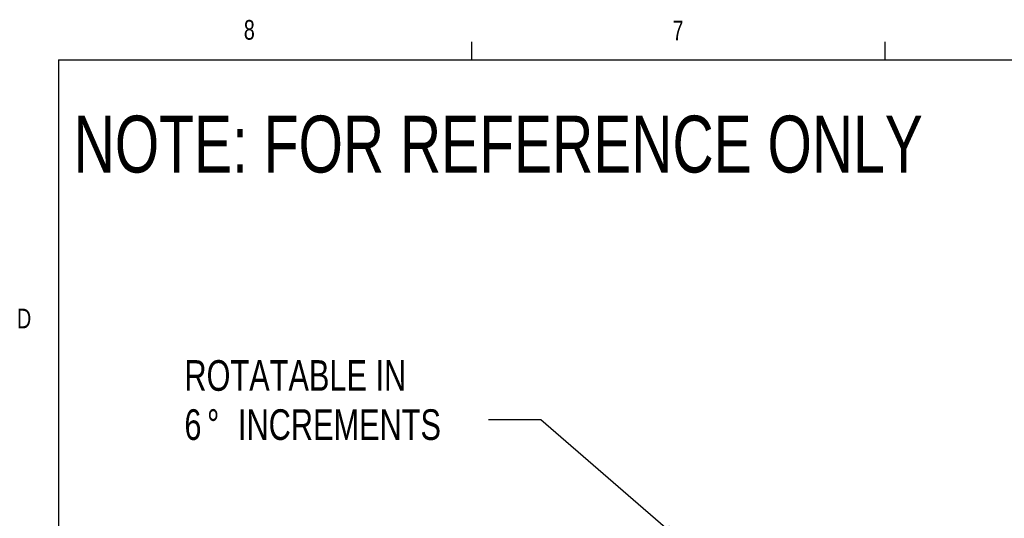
# Model space of a CAD drawing. Header units: inches. Extents: x 0.4 to 16.6, y 0.2 to 10.8.
# Tile 6 of 17: x 0.4 to 5.1, y 8.5 to 10.8. Entities that reach past the tile are written whole.
import ezdxf

# ---------------------------------------------------------------- set-up
doc = ezdxf.new("R2010")
doc.units = ezdxf.units.IN
doc.header["$MEASUREMENT"] = 0
doc.layers.add('BORDER', color=7, linetype='Continuous', lineweight=25)
doc.layers.add('SLD-0', color=7, linetype='Continuous', lineweight=25)
doc.styles.add('SLDTEXTSTYLE0', font='TXT', dxfattribs={"width": 0.75})
doc.dimstyles.new('SLDDIMSTYLE1', dxfattribs={"dimtxt": 0.18, "dimasz": 0.13, "dimexe": 0, "dimexo": 0.0625, "dimgap": 0, "dimtad": 0, "dimtih": 1, "dimtoh": 1, "dimdec": 0, "dimrnd": 1e-09, "dimzin": 0, "dimdsep": 46, "dimtxsty": 'Standard', "dimsah": 1, "dimcen": 0.09, "dimadec": 0, "dimazin": 0, "dimtfac": 0.13, "dimtdec": 0, "dimtofl": 0, "dimtmove": 0, "dimatfit": 3, "dimfxl": 0, "dimfrac": 2, "dimtolj": 1, "dimtzin": 0, "dimarcsym": 0})

# ---------------------------------------------------------------- blocks, each defined once
blk = doc.blocks.new('SW_NOTE_0_2')
at = {"layer": 'SLD-0', "color": 0, "attachment_point": 1, "style": 'SLDTEXTSTYLE0'}
for s, insert, char_height in [('ROTATABLE IN', (-1.4483, 0.2838), 0.145833), ('6', (-1.4483, 0.05), 0.1458), ('%%d', (-1.3406, 0.05), 0.14583), ('INCREMENTS', (-1.1932, 0.05), 0.14583)]:
    blk.add_mtext(s, dxfattribs=dict(at, insert=insert, char_height=char_height))

msp = doc.modelspace()

# ---------------------------------------------------------------- linework, layer by layer
at = {"layer": 'BORDER'}
for p, q in [((2.5948, 10.6421), (2.5948, 10.7269)), ((4.5635, 10.6421), (4.5635, 10.7269)), ((0.6263, 10.6421), (16.3763, 10.6421)), ((0.6263, 10.6421), (0.6263, 0.3921))]:
    msp.add_line(p, q, dxfattribs=at)

# ---------------------------------------------------------------- block references
at = {"layer": 'SLD-0', "color": 7}
msp.add_blockref('SW_NOTE_0_2', (2.6744, 8.9286), dxfattribs=at)

# ---------------------------------------------------------------- texts
at = {"color": 7, "linetype": 'Continuous', "lineweight": 0, "char_height": 0.0937, "attachment_point": 1, "style": 'SLDTEXTSTYLE0'}
for s, insert in [('8', (1.5091, 10.8315)), ('7', (3.551, 10.8287)), ('D', (0.4286, 9.4575))]:
    msp.add_mtext(s, dxfattribs=dict(at, insert=insert))
at = {"layer": 'SLD-0', "insert": (0.6985, 10.3763), "char_height": 0.270833, "attachment_point": 1, "style": 'SLDTEXTSTYLE0'}
msp.add_mtext('NOTE: FOR REFERENCE ONLY', dxfattribs=at)

# ---------------------------------------------------------------- leaders
at = {"layer": 'SLD-0', "color": 7}
msp.add_leader([(3.6195, 8.3268), (2.9244, 8.9286), (2.6744, 8.9286)], dimstyle='SLDDIMSTYLE1', dxfattribs=at)

doc.saveas('drawing.dxf')
